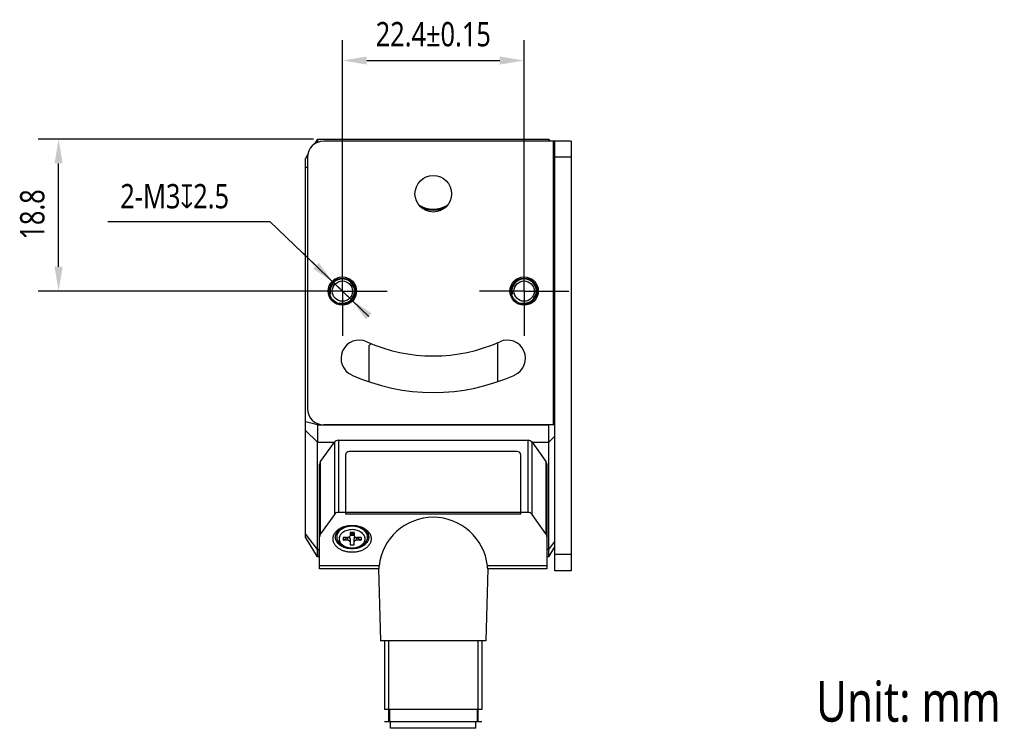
# Model space of a CAD drawing. Header units: millimetres. Extents: x 80 to 385, y 122 to 223.
# Tile 3 of 3: x 264 to 385, y 122 to 209. Entities that reach past the tile are written whole.
import ezdxf

# ---------------------------------------------------------------- set-up
doc = ezdxf.new("R2010")
doc.units = ezdxf.units.MM
doc.header["$LTSCALE"] = 23.1
doc.header["$PDMODE"] = 3
doc.header["$PDSIZE"] = 8
doc.linetypes.add('CENTER', pattern=[0.6, 0.375, -0.075, 0.075, -0.075])
doc.layers.get('0').update_dxf_attribs({"linetype": 'CONTINUOUS'})
doc.layers.get('Defpoints').update_dxf_attribs({"linetype": 'CONTINUOUS'})
for name, color, linetype in [('000-ID2000X_DXF_DIMENSION', 7, 'CONTINUOUS'), ('DE-11-107728DXF_CONTINUOUS_LINE', 7, 'CONTINUOUS'), ('DE-13-002783DXF_CONTINUOUS_LINE', 7, 'CONTINUOUS'), ('DE-13-002784DXF_CONTINUOUS_LINE', 7, 'CONTINUOUS'), ('DE-13-002801_DXF_AXIS', 7, 'CONTINUOUS'), ('DE-13-002801DXF_CONTINUOUS_LINE', 7, 'CONTINUOUS'), ('DE-17-004280DXF_CONTINUOUS_LINE', 7, 'CONTINUOUS'), ('DE-19-012634DXF_CONTINUOUS_LINE', 7, 'CONTINUOUS'), ('DE-1A-000184DXF_CONTINUOUS_LINE', 7, 'CONTINUOUS'), ('DIMS', 7, 'CONTINUOUS'), ('TBH32-M2-V2_DXF_CONTINUOUS_LINE', 7, 'CONTINUOUS')]:
    doc.layers.add(name, color=color, linetype=linetype)
doc.styles.get("Standard").update_dxf_attribs({"font": 'Roboto-Regular.ttf', "width": 0.8})
doc.dimstyles.new('DIMSTYLE_3', dxfattribs={"dimtxt": 3, "dimasz": 3, "dimexe": 2.5, "dimexo": 0.5, "dimgap": 0.75, "dimtad": 1, "dimdsep": 46, "dimtxsty": 'STANDARD', "dimblk": '_FILLED', "dimblk1": '_FILLED', "dimblk2": '_FILLED', "dimcen": 0.09, "dimclrt": 3, "dimazin": 2, "dimtol": 1, "dimtp": 0.15, "dimtm": 0.15, "dimtfac": 1, "dimtofl": 0, "dimtmove": 0, "dimatfit": 3, "dimldrblk": '_FILLED', "dimfxl": 1, "dimtolj": 1, "dimarcsym": 0})
doc.dimstyles.new('DIMSTYLE_4', dxfattribs={"dimtxt": 3, "dimasz": 3, "dimexe": 2.5, "dimexo": 0.5, "dimtad": 1, "dimdsep": 46, "dimtxsty": 'STANDARD', "dimblk": '_FILLED', "dimblk1": '_FILLED', "dimblk2": '_FILLED', "dimcen": 0.09, "dimclrt": 3, "dimazin": 2, "dimtp": 0.1, "dimtm": 0.1, "dimtfac": 1, "dimtmove": 0, "dimatfit": 2, "dimldrblk": '_FILLED', "dimfxl": 1, "dimtolj": 1, "dimarcsym": 0})
doc.dimstyles.new('DIMSTYLE_5', dxfattribs={"dimtxt": 3, "dimasz": 3, "dimexe": 2.5, "dimexo": 0.5, "dimgap": 0.75, "dimtad": 1, "dimdsep": 46, "dimtxsty": 'STANDARD', "dimblk": '_FILLED', "dimblk1": '_FILLED', "dimblk2": '_FILLED', "dimcen": 0.09, "dimclrt": 3, "dimazin": 2, "dimtp": 0.2, "dimtm": 0.2, "dimtfac": 1, "dimtofl": 0, "dimtmove": 0, "dimatfit": 3, "dimldrblk": '_FILLED', "dimfxl": 1, "dimtolj": 1, "dimarcsym": 0})

# ---------------------------------------------------------------- blocks, each defined once
blk = doc.blocks.new('_FILLED')
at = {"color": 0, "linetype": 'ByBlock'}
blk.add_solid([(0, 0), (-1, 0.167), (-1, -0.167)], dxfattribs=at)
blk = doc.blocks.new('*D5')
at = {"layer": '000-ID2000X_DXF_DIMENSION', "color": 0, "lineweight": -2}
for p, q in [((303.35, 179.81), (303.35, 206.96)), ((325.75, 180.07), (325.75, 206.96)), ((306.35, 204.46), (322.75, 204.46))]:
    blk.add_line(p, q, dxfattribs=at)
at = {"layer": 'Defpoints', "color": 0}
for p in [(325.75, 204.46), (303.35, 179.31), (325.75, 179.57)]:
    blk.add_point(p, dxfattribs=at)
at = {"layer": '000-ID2000X_DXF_DIMENSION', "color": 0, "linetype": 'ByBlock', "lineweight": -2, "xscale": 3, "yscale": 3, "zscale": 3, "rotation": 180}
blk.add_blockref('_FILLED', (303.35, 204.46), dxfattribs=at)
at = {"layer": '000-ID2000X_DXF_DIMENSION', "color": 0, "linetype": 'ByBlock', "lineweight": -2, "xscale": 3, "yscale": 3, "zscale": 3}
blk.add_blockref('_FILLED', (325.75, 204.46), dxfattribs=at)
at = {"layer": '000-ID2000X_DXF_DIMENSION', "color": 3, "insert": (314.55, 209.21), "char_height": 3, "attachment_point": 2, "line_spacing_factor": 0.9}
blk.add_mtext('\\A1;22.4%%p0.15', dxfattribs=at)
blk = doc.blocks.new('*D6')
at = {"layer": '000-ID2000X_DXF_DIMENSION', "color": 0, "lineweight": -2}
for p, q in [((274.44, 184.61), (294.4, 184.61)), ((306.6, 172.91), (294.4, 184.61)), ((300.1, 179.14), (297.93, 181.22)), ((302.26, 177.07), (304.43, 174.99))]:
    blk.add_line(p, q, dxfattribs=at)
at = {"layer": 'Defpoints', "color": 0}
for p in [(302.26, 177.07), (304.43, 174.99)]:
    blk.add_point(p, dxfattribs=at)
at = {"layer": '000-ID2000X_DXF_DIMENSION', "color": 0, "linetype": 'ByBlock', "lineweight": -2, "xscale": 3, "yscale": 3, "zscale": 3}
for p, rotation in [((302.26, 177.07), 316.2142296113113), ((304.43, 174.99), 136.2142296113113)]:
    blk.add_blockref('_FILLED', p, dxfattribs=dict(at, rotation=rotation))
at = {"layer": '000-ID2000X_DXF_DIMENSION', "color": 3, "insert": (289.38, 189.23), "char_height": 3, "attachment_point": 3, "line_spacing_factor": 0.9}
blk.add_mtext('\\A1;{2-M3{\\fgdt;x}2.5}', dxfattribs=at)
blk = doc.blocks.new('*D7')
at = {"layer": '000-ID2000X_DXF_DIMENSION', "color": 0, "lineweight": -2}
for p, q in [((299.8, 194.78), (265.87, 194.78)), ((268.37, 179.03), (268.37, 191.78)), ((302.85, 176.03), (265.87, 176.03))]:
    blk.add_line(p, q, dxfattribs=at)
at = {"layer": 'Defpoints', "color": 0}
for p in [(268.37, 194.78), (300.3, 194.78), (303.35, 176.03)]:
    blk.add_point(p, dxfattribs=at)
at = {"layer": '000-ID2000X_DXF_DIMENSION', "color": 0, "linetype": 'ByBlock', "lineweight": -2, "xscale": 3, "yscale": 3, "zscale": 3}
for p, rotation in [((268.37, 194.78), 90), ((268.37, 176.03), 270)]:
    blk.add_blockref('_FILLED', p, dxfattribs=dict(at, rotation=rotation))
at = {"layer": '000-ID2000X_DXF_DIMENSION', "color": 3, "insert": (263.62, 185.48), "char_height": 3, "attachment_point": 2, "rotation": 90, "line_spacing_factor": 0.9}
blk.add_mtext('\\A1;\\A1;18.8', dxfattribs=at)

msp = doc.modelspace()

# ---------------------------------------------------------------- linework, layer by layer
at = {"layer": 'DE-11-107728DXF_CONTINUOUS_LINE', "color": 3}
for p, q in [((329.547, 194.528), (301.047, 194.528)), ((329.547, 141.528), (329.547, 194.528)), ((299.047, 192.528), (299.047, 161.528)), ((329.547, 159.528), (301.047, 159.528))]:
    msp.add_line(p, q, dxfattribs=at)
at = {"layer": 'DE-11-107728DXF_CONTINUOUS_LINE', "color": 4}
for p, q in [((329.347, 194.528), (329.347, 159.528)), ((331.547, 192.528), (329.547, 192.528)), ((331.547, 143.528), (329.547, 143.528))]:
    msp.add_line(p, q, dxfattribs=at)
at = {"layer": 'DE-11-107728DXF_CONTINUOUS_LINE', "color": 7}
for p, q in [((331.547, 194.528), (329.547, 194.528)), ((331.547, 194.528), (331.547, 141.528)), ((331.547, 141.528), (329.547, 141.528))]:
    msp.add_line(p, q, dxfattribs=at)
at = {"layer": 'DE-11-107728DXF_CONTINUOUS_LINE', "color": 3}
for centre, radius in [((314.547, 188.028), 2.25), ((303.347, 176.028), 1.75), ((325.747, 176.028), 1.75)]:
    msp.add_circle(centre, radius, dxfattribs=at)
for centre, radius, start, end in [((301.047, 192.528), 2, 90, 180), ((305.428, 167.733), 2.25, 65.80388, 245.80388), ((323.667, 167.733), 2.25, 294.19612, 114.19612), ((314.547, 188.028), 20, 245.80388, 294.19612), ((314.547, 188.028), 24.5, 245.80388, 294.19612), ((301.047, 161.528), 2, 180, 270)]:
    msp.add_arc(centre, radius, start, end, dxfattribs=at)
at = {"layer": 'DE-13-002783DXF_CONTINUOUS_LINE', "color": 4}
msp.add_line((320.545, 122.911), (308.545, 122.911), dxfattribs=at)
at = {"layer": 'DE-13-002784DXF_CONTINUOUS_LINE', "color": 7}
for p, q in [((300.657, 154.997), (302.366, 157.389)), ((302.854, 157.641), (326.236, 157.641)), ((326.725, 157.389), (328.433, 154.997)), ((300.545, 141.779), (300.545, 154.648)), ((328.545, 154.648), (328.545, 141.779)), ((302.366, 148.48), (300.657, 146.088)), ((326.236, 148.731), (302.854, 148.731)), ((328.433, 146.088), (326.725, 148.48)), ((307.813, 141.779), (300.545, 141.779)), ((307.813, 141.78), (308.045, 132.911)), ((321.277, 141.78), (321.045, 132.911)), ((328.545, 141.779), (321.277, 141.779)), ((321.045, 132.911), (308.045, 132.911)), ((308.545, 132.911), (308.545, 124.411)), ((320.545, 132.911), (320.545, 124.411)), ((320.545, 124.411), (308.545, 124.411)), ((309.145, 124.411), (309.145, 122.911)), ((319.945, 124.411), (319.945, 122.911)), ((320.045, 122.911), (309.045, 122.911))]:
    msp.add_line(p, q, dxfattribs=at)
at = {"layer": 'DE-13-002784DXF_CONTINUOUS_LINE', "color": 4}
for p, q in [((302.366, 157.389), (302.366, 148.48)), ((302.854, 157.641), (302.854, 148.731)), ((326.236, 148.731), (326.236, 157.641)), ((326.725, 148.48), (326.725, 157.389)), ((300.657, 146.088), (300.657, 154.997)), ((328.433, 154.997), (328.433, 146.088)), ((307.864, 142.131), (300.545, 142.131)), ((328.545, 142.131), (321.226, 142.131)), ((309.045, 132.911), (309.045, 122.911)), ((320.045, 132.911), (320.045, 122.911))]:
    msp.add_line(p, q, dxfattribs=at)
at = {"layer": 'DE-13-002784DXF_CONTINUOUS_LINE', "color": 7}
for centre, major_axis, ratio, start_param, end_param in [((302.854, 157.041), (0.6, 0), 1, 1.5707963, 2.5213432), ((326.236, 157.041), (0, 0.6), 1, -0.9505468, 0), ((301.145, 154.648), (0.6, 0), 1, 2.5213432, 3.1415927), ((327.945, 154.648), (0.6, 0), 1, 0, 0.6202495), ((302.854, 148.131), (0.6, 0), 1, 1.5707963, 2.5213432), ((314.545, 141.407), (0, 6.722), 0.9996571, -1.4629839, 1.4629839), ((326.236, 148.131), (0.6, 0), 1, 0.6202495, 1.5707963), ((301.145, 145.739), (0.6, 0), 1, 2.5213432, 3.1415927), ((327.945, 145.739), (0.6, 0), 1, 0, 0.6202495)]:
    msp.add_ellipse(centre, major_axis=major_axis, ratio=ratio, start_param=start_param, end_param=end_param, dxfattribs=at)
for points, knots in [([(302.195, 145.478), (302.195, 145.533), (302.203, 145.642), (302.237, 145.805), (302.294, 145.964), (302.4, 146.172), (302.588, 146.417), (302.884, 146.669), (303.242, 146.874), (303.648, 147.026), (304.088, 147.119), (304.545, 147.151), (305.002, 147.119), (305.442, 147.026), (305.849, 146.874), (306.207, 146.669), (306.503, 146.417), (306.691, 146.172), (306.797, 145.964), (306.853, 145.805), (306.888, 145.642), (306.895, 145.533), (306.895, 145.478)], [0, 0, 0, 0, 0.0257488, 0.0517422, 0.0782084, 0.1053466, 0.1621424, 0.2229821, 0.2879157, 0.3564144, 0.427521, 0.5, 0.572479, 0.6435856, 0.7120843, 0.7770179, 0.8378576, 0.8946534, 0.9217916, 0.9482578, 0.9742512, 1, 1, 1, 1]), ([(302.495, 145.691), (302.495, 145.738), (302.502, 145.834), (302.532, 145.975), (302.581, 146.114), (302.673, 146.296), (302.838, 146.509), (303.096, 146.729), (303.408, 146.908), (303.763, 147.04), (304.147, 147.122), (304.545, 147.149), (304.944, 147.122), (305.328, 147.04), (305.682, 146.908), (305.995, 146.729), (306.253, 146.509), (306.417, 146.296), (306.509, 146.114), (306.559, 145.975), (306.589, 145.834), (306.595, 145.738), (306.595, 145.691)], [0, 0, 0, 0, 0.0257487, 0.0517423, 0.0782084, 0.1053466, 0.1621424, 0.2229821, 0.2879157, 0.3564143, 0.427521, 0.5, 0.572479, 0.6435857, 0.7120843, 0.7770179, 0.8378576, 0.8946534, 0.9217916, 0.9482577, 0.9742513, 1, 1, 1, 1]), ([(306.595, 145.691), (306.595, 145.643), (306.589, 145.548), (306.559, 145.406), (306.509, 145.267), (306.417, 145.085), (306.253, 144.872), (305.995, 144.652), (305.682, 144.473), (305.328, 144.341), (304.944, 144.259), (304.545, 144.232), (304.147, 144.259), (303.763, 144.341), (303.408, 144.473), (303.096, 144.652), (302.838, 144.872), (302.673, 145.085), (302.581, 145.267), (302.532, 145.406), (302.502, 145.548), (302.495, 145.643), (302.495, 145.691)], [0, 0, 0, 0, 0.0257487, 0.0517423, 0.0782084, 0.1053466, 0.1621424, 0.2229821, 0.2879157, 0.3564143, 0.427521, 0.5, 0.572479, 0.6435857, 0.7120843, 0.7770179, 0.8378576, 0.8946534, 0.9217916, 0.9482577, 0.9742513, 1, 1, 1, 1]), ([(306.895, 145.478), (306.895, 145.424), (306.888, 145.315), (306.853, 145.152), (306.797, 144.993), (306.691, 144.785), (306.503, 144.54), (306.207, 144.288), (305.849, 144.083), (305.442, 143.931), (305.002, 143.838), (304.545, 143.806), (304.088, 143.838), (303.648, 143.931), (303.242, 144.083), (302.884, 144.288), (302.588, 144.54), (302.4, 144.785), (302.294, 144.993), (302.237, 145.152), (302.203, 145.315), (302.195, 145.424), (302.195, 145.478)], [0, 0, 0, 0, 0.0257488, 0.0517422, 0.0782084, 0.1053466, 0.1621424, 0.2229821, 0.2879157, 0.3564144, 0.427521, 0.5, 0.572479, 0.6435856, 0.7120843, 0.7770179, 0.8378576, 0.8946534, 0.9217916, 0.9482578, 0.9742512, 1, 1, 1, 1]), ([(307.864, 142.131), (307.861, 142.104), (307.855, 142.055), (307.847, 141.985), (307.839, 141.932), (307.834, 141.895), (307.83, 141.872), (307.827, 141.85), (307.824, 141.832), (307.821, 141.816), (307.819, 141.803), (307.817, 141.794), (307.816, 141.788), (307.815, 141.785), (307.814, 141.783), (307.814, 141.781), (307.814, 141.78), (307.813, 141.779), (307.813, 141.779)], [0, 0, 0, 0, 0.2237461, 0.4225917, 0.5945483, 0.669904, 0.7379055, 0.7983792, 0.8511606, 0.8961096, 0.9331038, 0.9620386, 0.9734609, 0.982842, 0.9901755, 0.9954621, 0.9987123, 1, 1, 1, 1]), ([(321.277, 141.779), (321.277, 141.779), (321.277, 141.78), (321.276, 141.781), (321.276, 141.783), (321.275, 141.785), (321.275, 141.788), (321.274, 141.794), (321.272, 141.803), (321.269, 141.816), (321.267, 141.832), (321.264, 141.85), (321.26, 141.872), (321.257, 141.895), (321.251, 141.932), (321.244, 141.985), (321.235, 142.055), (321.229, 142.104), (321.226, 142.131)], [0, 0, 0, 0, 0.0012877, 0.0045379, 0.0098245, 0.017158, 0.0265391, 0.0379614, 0.0668963, 0.1038904, 0.1488394, 0.2016208, 0.2620945, 0.330096, 0.4054517, 0.5774083, 0.7762539, 1, 1, 1, 1])]:
    msp.add_open_spline(points, degree=3, knots=knots, dxfattribs=at)
at = {"layer": 'DE-13-002801_DXF_AXIS', "color": 1, "linetype": 'CENTER'}
for p, q in [((303.347, 176.028), (303.347, 181.528)), ((325.747, 176.028), (325.747, 181.528)), ((303.347, 176.028), (297.847, 176.028)), ((303.347, 176.028), (303.347, 170.528)), ((303.347, 176.028), (308.847, 176.028)), ((325.747, 176.028), (320.247, 176.028)), ((325.747, 176.028), (325.747, 170.528)), ((325.747, 176.028), (331.247, 176.028))]:
    msp.add_line(p, q, dxfattribs=at)
at = {"layer": 'DE-13-002801DXF_CONTINUOUS_LINE', "color": 7}
for p, q in [((300.297, 194.778), (299.926, 194.184)), ((300.297, 194.778), (300.297, 194.382)), ((300.297, 194.778), (328.797, 194.778)), ((328.797, 194.778), (328.797, 194.528)), ((328.953, 194.528), (328.797, 194.778)), ((299.067, 192.811), (298.797, 192.378)), ((298.797, 145.678), (298.797, 192.378)), ((306.597, 169.196), (306.597, 164.855)), ((306.656, 169.337), (306.877, 169.558)), ((322.497, 164.855), (322.497, 169.677)), ((300.297, 159.675), (300.297, 159.521)), ((300.297, 143.278), (300.297, 157.4)), ((328.797, 143.278), (328.797, 157.4)), ((300.297, 143.278), (298.797, 145.678)), ((328.797, 143.278), (329.547, 144.478)), ((300.545, 143.278), (300.297, 143.278)), ((328.797, 143.278), (328.545, 143.278)), ((329.391, 144.228), (329.547, 144.228))]:
    msp.add_line(p, q, dxfattribs=at)
at = {"layer": 'DE-13-002801DXF_CONTINUOUS_LINE', "color": 4}
for p, q in [((299.047, 191.278), (298.797, 191.278)), ((300.297, 159.521), (298.797, 159.885)), ((300.297, 159.521), (328.797, 159.521)), ((328.797, 159.521), (328.827, 159.528)), ((300.297, 157.4), (298.797, 158.839)), ((328.797, 157.4), (329.547, 158.119)), ((300.297, 157.4), (302.366, 157.4)), ((326.725, 157.4), (328.797, 157.4)), ((300.297, 144.157), (298.797, 146.112)), ((328.797, 144.157), (329.547, 145.134)), ((300.545, 144.157), (300.297, 144.157)), ((328.797, 144.157), (328.545, 144.157))]:
    msp.add_line(p, q, dxfattribs=at)
at = {"layer": 'DE-13-002801DXF_CONTINUOUS_LINE', "color": 7}
for points in [[(300.297, 144.157), (300.297, 143.588), (300.297, 143.507), (300.297, 143.438), (300.297, 143.381), (300.297, 143.304)], [(300.297, 143.304), (300.297, 143.285), (300.297, 143.278)], [(328.798, 143.588), (328.797, 143.898), (328.797, 144.157)], [(328.797, 143.278), (328.797, 143.285), (328.797, 143.304), (328.797, 143.336), (328.798, 143.438)], [(328.798, 143.438), (328.798, 143.507), (328.798, 143.588)]]:
    msp.add_lwpolyline(points, dxfattribs=at)
for centre, radius in [((303.347, 176.028), 1.6), ((303.347, 176.028), 1.25), ((325.747, 176.028), 1.6), ((325.747, 176.028), 1.25)]:
    msp.add_circle(centre, radius, dxfattribs=at)
for centre, radius, start, end in [((314.547, 189.528), 3.5, 243.98263, 296.01737), ((314.547, 189.528), 3.517, 244.93612, 295.13057), ((306.797, 169.196), 0.2, 135, 180)]:
    msp.add_arc(centre, radius, start, end, dxfattribs=at)
at = {"layer": 'DE-13-002801DXF_CONTINUOUS_LINE', "color": 4}
for centre in [(303.347, 176.028), (325.747, 176.028)]:
    msp.add_arc(centre, 1.5, 255, 195, dxfattribs=at)
at = {"layer": 'DE-13-002801DXF_CONTINUOUS_LINE', "color": 7}
for points, knots in [([(300.297, 159.521), (300.297, 159.138), (300.296, 158.431), (300.297, 157.724), (300.297, 157.4)], [0, 0, 0, 0, 0.5411961, 1, 1, 1, 1]), ([(328.797, 157.4), (328.797, 157.724), (328.798, 158.431), (328.797, 159.138), (328.797, 159.521)], [0, 0, 0, 0, 0.4588039, 1, 1, 1, 1])]:
    msp.add_open_spline(points, degree=3, knots=knots, dxfattribs=at)
at = {"layer": 'DE-17-004280DXF_CONTINUOUS_LINE', "color": 7}
msp.add_arc((314.547, 189.528), 3.4, 239.00932, 300.99068, dxfattribs=at)
at = {"layer": 'DE-19-012634DXF_CONTINUOUS_LINE', "color": 7}
for p, q in [((309.295, 122.111), (309.295, 122.911)), ((319.795, 122.111), (319.795, 122.911)), ((319.795, 122.111), (309.295, 122.111))]:
    msp.add_line(p, q, dxfattribs=at)
at = {"layer": 'DE-1A-000184DXF_CONTINUOUS_LINE', "color": 7}
for p, q in [((303.744, 155.808), (303.744, 148.558)), ((324.894, 156.258), (304.194, 156.258)), ((325.344, 148.558), (325.344, 155.808)), ((303.744, 148.558), (325.344, 148.558))]:
    msp.add_line(p, q, dxfattribs=at)
for centre, start, end in [((304.194, 155.808), 90, 180), ((324.894, 155.808), 0, 90)]:
    msp.add_arc(centre, 0.45, start, end, dxfattribs=at)
at = {"layer": 'DIMS', "color": 4}
msp.add_arc((303.347, 176.028), 1.5, 270, 334.64918, dxfattribs=at)
at = {"layer": 'TBH32-M2-V2_DXF_CONTINUOUS_LINE', "color": 7}
for p, q in [((302.645, 146.235), (302.645, 145.691)), ((303.445, 145.655), (303.445, 145.302)), ((303.445, 145.302), (303.945, 145.655)), ((303.995, 145.655), (303.445, 145.655)), ((304.295, 146.256), (304.295, 145.867)), ((304.545, 146.256), (304.295, 145.903)), ((304.795, 146.256), (304.295, 146.256)), ((304.295, 145.903), (304.545, 146.079)), ((304.795, 145.903), (304.295, 145.903)), ((304.545, 146.256), (304.545, 146.079)), ((304.545, 146.256), (304.795, 145.903)), ((304.545, 146.079), (304.795, 145.903)), ((304.795, 146.256), (304.795, 145.867)), ((305.645, 145.655), (305.095, 145.655)), ((305.145, 145.655), (305.645, 145.302)), ((305.645, 145.655), (305.645, 145.302)), ((306.445, 146.235), (306.445, 145.691)), ((303.995, 145.302), (303.445, 145.302)), ((304.295, 145.478), (304.295, 144.701)), ((304.795, 144.701), (304.295, 144.701)), ((304.795, 144.701), (304.795, 145.478)), ((305.645, 145.302), (305.095, 145.302))]:
    msp.add_line(p, q, dxfattribs=at)
at = {"layer": 'TBH32-M2-V2_DXF_CONTINUOUS_LINE', "color": 4}
for p, q in [((303.995, 145.655), (303.995, 145.302)), ((305.095, 145.302), (305.095, 145.655))]:
    msp.add_line(p, q, dxfattribs=at)
at = {"layer": 'TBH32-M2-V2_DXF_CONTINUOUS_LINE', "color": 7}
for centre, start_param, end_param in [((303.995, 145.478), -1.5707963, -0.9130049), ((305.095, 145.478), 0.9130049, 1.5707963)]:
    msp.add_ellipse(centre, major_axis=(0, 0.424), ratio=0.7071068, start_param=start_param, end_param=end_param, dxfattribs=at)
for points, knots in [([(306.445, 145.691), (306.445, 145.735), (306.439, 145.823), (306.411, 145.954), (306.366, 146.083), (306.28, 146.251), (306.128, 146.45), (305.889, 146.653), (305.599, 146.819), (305.27, 146.942), (304.915, 147.017), (304.545, 147.043), (304.176, 147.017), (303.82, 146.942), (303.491, 146.819), (303.202, 146.653), (302.963, 146.45), (302.81, 146.251), (302.725, 146.083), (302.679, 145.954), (302.651, 145.823), (302.645, 145.735), (302.645, 145.691)], [0, 0, 0, 0, 0.0257436, 0.0517438, 0.0782088, 0.1053462, 0.1621424, 0.222982, 0.2879156, 0.3564144, 0.427521, 0.5, 0.572479, 0.6435856, 0.7120844, 0.777018, 0.8378576, 0.8946538, 0.9217912, 0.9482562, 0.9742564, 1, 1, 1, 1]), ([(302.645, 145.691), (302.645, 145.647), (302.651, 145.558), (302.679, 145.427), (302.725, 145.298), (302.81, 145.13), (302.963, 144.932), (303.202, 144.728), (303.491, 144.562), (303.82, 144.44), (304.176, 144.364), (304.545, 144.339), (304.915, 144.364), (305.27, 144.44), (305.599, 144.562), (305.889, 144.728), (306.128, 144.932), (306.28, 145.13), (306.366, 145.298), (306.411, 145.427), (306.439, 145.558), (306.445, 145.647), (306.445, 145.691)], [0, 0, 0, 0, 0.0257436, 0.0517438, 0.0782088, 0.1053462, 0.1621424, 0.222982, 0.2879156, 0.3564144, 0.427521, 0.5, 0.572479, 0.6435856, 0.7120844, 0.777018, 0.8378576, 0.8946538, 0.9217912, 0.9482562, 0.9742564, 1, 1, 1, 1]), ([(306.145, 145.478), (306.145, 145.515), (306.14, 145.59), (306.117, 145.701), (306.078, 145.809), (306.006, 145.951), (305.878, 146.118), (305.677, 146.289), (305.433, 146.428), (305.156, 146.532), (304.856, 146.596), (304.545, 146.617), (304.234, 146.596), (303.934, 146.532), (303.658, 146.428), (303.414, 146.289), (303.212, 146.118), (303.084, 145.951), (303.012, 145.809), (302.974, 145.701), (302.95, 145.59), (302.945, 145.515), (302.945, 145.478)], [0, 0, 0, 0, 0.0257422, 0.0517436, 0.0782092, 0.1053461, 0.1621422, 0.2229821, 0.2879165, 0.3564159, 0.4275228, 0.5000015, 0.57248, 0.6435861, 0.7120844, 0.7770178, 0.837857, 0.8946529, 0.9217899, 0.9482557, 0.9742576, 1, 1, 1, 1]), ([(303.995, 145.655), (304.034, 145.655), (304.109, 145.665), (304.193, 145.703), (304.245, 145.748), (304.273, 145.784), (304.291, 145.825), (304.295, 145.853), (304.295, 145.867)], [0, 0, 0, 0, 0.287057, 0.5535684, 0.6755026, 0.7893258, 0.8965531, 1, 1, 1, 1]), ([(304.795, 145.867), (304.795, 145.853), (304.799, 145.825), (304.817, 145.784), (304.845, 145.748), (304.897, 145.703), (304.982, 145.665), (305.057, 145.655), (305.095, 145.655)], [0, 0, 0, 0, 0.1034469, 0.2106742, 0.3244974, 0.4464316, 0.712943, 1, 1, 1, 1]), ([(302.945, 145.478), (302.945, 145.441), (302.95, 145.367), (302.974, 145.256), (303.012, 145.148), (303.084, 145.006), (303.212, 144.839), (303.414, 144.668), (303.658, 144.528), (303.934, 144.425), (304.234, 144.361), (304.545, 144.34), (304.856, 144.361), (305.156, 144.425), (305.433, 144.528), (305.677, 144.668), (305.878, 144.839), (306.006, 145.006), (306.078, 145.148), (306.117, 145.256), (306.14, 145.367), (306.145, 145.441), (306.145, 145.478)], [0, 0, 0, 0, 0.0257422, 0.0517436, 0.0782092, 0.1053461, 0.1621422, 0.2229821, 0.2879165, 0.3564159, 0.4275228, 0.5000015, 0.57248, 0.6435861, 0.7120844, 0.7770178, 0.837857, 0.8946529, 0.9217899, 0.9482557, 0.9742576, 1, 1, 1, 1]), ([(304.295, 145.09), (304.295, 145.103), (304.291, 145.132), (304.273, 145.172), (304.245, 145.209), (304.193, 145.253), (304.109, 145.292), (304.034, 145.302), (303.995, 145.302)], [0, 0, 0, 0, 0.1034469, 0.2106742, 0.3244974, 0.4464316, 0.712943, 1, 1, 1, 1]), ([(305.095, 145.302), (305.057, 145.302), (304.982, 145.292), (304.897, 145.253), (304.845, 145.209), (304.817, 145.172), (304.799, 145.132), (304.795, 145.103), (304.795, 145.09)], [0, 0, 0, 0, 0.287057, 0.5535684, 0.6755026, 0.7893258, 0.8965531, 1, 1, 1, 1])]:
    msp.add_open_spline(points, degree=3, knots=knots, dxfattribs=at)

# ---------------------------------------------------------------- texts
at = {"width": 0.8}
msp.add_text('Unit: mm', height=5, dxfattribs=at).set_placement((361.727, 122.926))

# ---------------------------------------------------------------- dimensions: what is measured, and where the dimension line sits
at = {"layer": '000-ID2000X_DXF_DIMENSION', "color": 4}
dim = msp.add_linear_dim(base=(325.747, 204.457), p1=(303.347, 179.312), p2=(325.747, 179.569), dimstyle='DIMSTYLE_3', dxfattribs=at)
dim.commit()
dim.dimension.update_dxf_attribs({"geometry": '*D5', "text_midpoint": (314.547, 204.457), "dimtype": 160})
dim = msp.add_linear_dim(base=(268.37, 194.778), p1=(303.347, 176.028), p2=(300.297, 194.778), angle=90, text='\\A1;18.8', dimstyle='DIMSTYLE_5', override={"dimtxsty": 'STANDARD'}, dxfattribs=at)
dim.commit()
dim.dimension.update_dxf_attribs({"geometry": '*D7', "text_midpoint": (268.37, 185.48), "dimtype": 160})
dim = msp.add_diameter_dim_2p(p1=(302.264, 177.066), p2=(304.43, 174.99), text='{2-M<>{\\fgdt;x}2.5}', dimstyle='DIMSTYLE_4', override={"dimtih": 1, "dimtoh": 1, "dimpost": '<>'}, dxfattribs=at)
dim.commit()
dim.dimension.update_dxf_attribs({"geometry": '*D6', "text_midpoint": (281.907, 184.608), "dimtype": 163})

doc.saveas('drawing.dxf')
